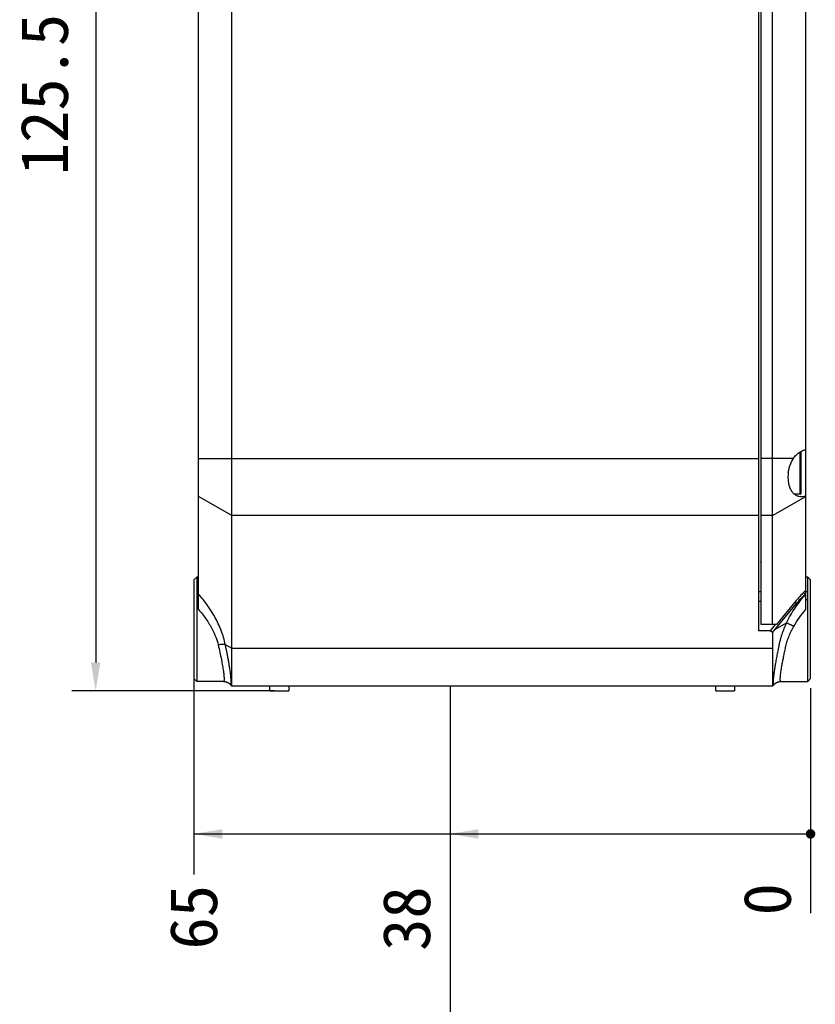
# Model space of a CAD drawing. Header units: millimetres. Extents: x 48 to 663, y 1 to 417.
# Tile 11 of 12: x 487 to 571, y 209 to 313. Entities that reach past the tile are written whole.
import ezdxf

# ---------------------------------------------------------------- set-up
doc = ezdxf.new("R2010")
doc.units = ezdxf.units.MM
doc.header["$LTSCALE"] = 46.255
doc.header["$PDMODE"] = 3
doc.header["$PDSIZE"] = 8
doc.layers.get('0').update_dxf_attribs({"linetype": 'CONTINUOUS'})
doc.layers.get('Defpoints').update_dxf_attribs({"linetype": 'CONTINUOUS'})
for name, color, linetype in [('05_ALL_CURVES', 7, 'CONTINUOUS'), ('20_ALL_FEATURES', 7, 'CONTINUOUS'), ('51__DRAFT_DIMS', 7, 'CONTINUOUS'), ('51__REF_DIMS', 7, 'CONTINUOUS')]:
    doc.layers.add(name, color=color, linetype=linetype)
doc.layers.add('6文字层', color=3, linetype='CONTINUOUS', lineweight=35)
doc.styles.get("Standard").update_dxf_attribs({"font": 'simfang.ttf'})
doc.dimstyles.new('DIMSTYLE_3', dxfattribs={"dimtxt": 5, "dimasz": 3, "dimexe": 2.5, "dimexo": 0.5, "dimgap": 1.25, "dimtad": 0, "dimtih": 1, "dimtoh": 1, "dimdsep": 46, "dimtxsty": 'STANDARD', "dimblk": '_FILLED', "dimblk1": '_FILLED', "dimblk2": '_FILLED', "dimcen": 0.09, "dimclrt": 3, "dimazin": 2, "dimtp": 0.1, "dimtm": 0.1, "dimtfac": 1, "dimtofl": 0, "dimtmove": 0, "dimatfit": 3, "dimldrblk": '_FILLED', "dimfxl": 1, "dimtolj": 1, "dimarcsym": 0})
doc.dimstyles.new('DIMSTYLE_5', dxfattribs={"dimtxt": 5, "dimasz": 3, "dimexe": 2.5, "dimexo": 0.5, "dimgap": 1.25, "dimtad": 1, "dimdsep": 46, "dimtxsty": 'STANDARD', "dimblk": '_FILLED', "dimblk1": '_FILLED', "dimblk2": '_FILLED', "dimcen": 0.09, "dimclrt": 3, "dimazin": 2, "dimtp": 0.5, "dimtm": 0.5, "dimtfac": 1, "dimtofl": 0, "dimtmove": 0, "dimatfit": 3, "dimldrblk": '_FILLED', "dimfxl": 1, "dimtolj": 1, "dimarcsym": 0})
doc.dimstyles.new('DIMSTYLE_7', dxfattribs={"dimtxt": 5, "dimasz": 3, "dimexe": 2.5, "dimexo": 0.5, "dimgap": 1.25, "dimtad": 0, "dimtih": 1, "dimtoh": 1, "dimdsep": 46, "dimtxsty": 'STANDARD', "dimblk": '_FILLED', "dimblk1": '_FILLED', "dimblk2": '_FILLED', "dimcen": 0.09, "dimclrt": 3, "dimazin": 2, "dimtp": 0.3, "dimtm": 0.3, "dimtfac": 1, "dimtdec": 0, "dimtofl": 0, "dimtmove": 0, "dimatfit": 3, "dimldrblk": '_FILLED', "dimfxl": 1, "dimtolj": 1, "dimarcsym": 0})

# ---------------------------------------------------------------- blocks, each defined once
blk = doc.blocks.new('*D7')
at = {"layer": '51__DRAFT_DIMS', "color": 0, "lineweight": -2}
for p, q in [((570.6, 242.29), (570.6, 234.72)), ((570.6, 234.72), (570.6, 228.72)), ((570.6, 228.72), (570.6, 218.56))]:
    blk.add_line(p, q, dxfattribs=at)
at = {"layer": 'Defpoints', "color": 0}
for p in [(570.6, 243.29), (570.6, 242.79), (570.6, 222.72)]:
    blk.add_point(p, dxfattribs=at)
at = {"layer": '51__DRAFT_DIMS', "color": 7, "insert": (566.06, 220.03), "char_height": 5, "attachment_point": 5, "rotation": 90, "line_spacing_factor": 0.9}
blk.add_mtext('\\A1;0', dxfattribs=at)
blk = doc.blocks.new('_FILLED')
at = {"color": 0, "linetype": 'ByBlock'}
blk.add_solid([(0, 0), (-1, 0.167), (-1, -0.167)], dxfattribs=at)
blk = doc.blocks.new('*D12')
at = {"layer": '51__DRAFT_DIMS', "color": 0, "lineweight": -2}
for p, q in [((509.1, 367.49), (492.75, 367.49)), ((514.1, 241.99), (492.75, 241.99))]:
    blk.add_line(p, q, dxfattribs=at)
at = {"layer": '51__DRAFT_DIMS', "color": 252, "lineweight": -2}
blk.add_line((495.25, 364.49), (495.25, 244.99), dxfattribs=at)
at = {"layer": 'Defpoints', "color": 0}
for p in [(509.6, 367.49), (495.25, 241.99), (514.6, 241.99)]:
    blk.add_point(p, dxfattribs=at)
at = {"layer": '51__DRAFT_DIMS', "color": 252, "linetype": 'ByBlock', "lineweight": -2, "xscale": 3, "yscale": 3, "zscale": 3}
for p, rotation in [((495.25, 367.49), 90), ((495.25, 241.99), 270)]:
    blk.add_blockref('_FILLED', p, dxfattribs=dict(at, rotation=rotation))
at = {"layer": '51__DRAFT_DIMS', "color": 7, "insert": (487.33, 304.86), "char_height": 5, "attachment_point": 2, "rotation": 90, "line_spacing_factor": 0.9}
blk.add_mtext('\\A1;125.5', dxfattribs=at)
blk = doc.blocks.new('*D22')
at = {"layer": '51__REF_DIMS', "color": 0, "lineweight": -2}
for p, q in [((505.6, 247.49), (505.6, 234.65)), ((505.6, 234.65), (505.59, 228.65)), ((505.59, 228.65), (505.59, 222.65))]:
    blk.add_line(p, q, dxfattribs=at)
at = {"layer": 'Defpoints', "color": 0}
for p in [(570.6, 248.49), (505.6, 247.99), (505.59, 222.65)]:
    blk.add_point(p, dxfattribs=at)
at = {"layer": '51__REF_DIMS', "color": 7, "insert": (505.59, 218.14), "char_height": 5, "attachment_point": 5, "rotation": 90, "line_spacing_factor": 0.9}
blk.add_mtext('\\A1;65', dxfattribs=at)

msp = doc.modelspace()

# ---------------------------------------------------------------- linework, layer by layer
at = {"layer": '05_ALL_CURVES', "color": 4}
msp.add_line((532.596, 242.486), (532.596, 147.486), dxfattribs=at)
at = {"layer": '20_ALL_FEATURES', "color": 7}
for p, q in [((509.596, 242.486), (509.596, 367.486)), ((565.096, 361.64), (565.096, 248.333)), ((565.396, 248.975), (565.396, 360.997)), ((566.596, 248.975), (566.596, 360.997)), ((506.096, 250.565), (506.096, 359.407)), ((570.096, 250.565), (570.096, 342.537)), ((569.496, 262.736), (569.496, 267.187)), ((569.596, 265.194), (569.596, 267.136)), ((506.096, 266.486), (565.096, 266.486)), ((568.784, 266.486), (565.396, 266.486)), ((569.596, 264.986), (569.596, 265.194)), ((569.596, 262.836), (569.596, 264.986)), ((569.496, 262.736), (568.896, 262.736)), ((509.596, 260.486), (506.096, 262.486)), ((566.596, 260.486), (570.096, 262.486)), ((565.096, 260.486), (509.596, 260.486)), ((566.596, 260.486), (565.396, 260.486)), ((565.345, 255.604), (565.396, 255.689)), ((565.345, 255.604), (565.396, 255.519)), ((505.596, 253.686), (505.896, 253.986)), ((505.596, 253.686), (505.596, 243.286)), ((505.896, 253.986), (505.896, 242.986)), ((506.096, 253.986), (505.896, 253.986)), ((570.296, 253.986), (570.096, 253.986)), ((570.596, 253.686), (570.296, 253.986)), ((570.296, 251.72), (570.296, 253.986)), ((570.596, 243.286), (570.596, 253.686)), ((565.096, 252.486), (565.396, 252.486)), ((570.096, 252.486), (570.296, 252.486)), ((565.096, 251.44), (565.396, 251.44)), ((566.596, 248.134), (569.127, 251.205)), ((569.086, 251.508), (567.01, 248.989)), ((569.127, 251.205), (568.971, 251.368)), ((570.296, 242.986), (570.296, 251.72)), ((566.906, 248.509), (568.067, 249.173)), ((566.341, 248.333), (565.096, 248.333)), ((566.596, 248.975), (565.396, 248.975)), ((566.878, 248.985), (566.341, 248.333)), ((566.596, 248.134), (566.341, 248.333)), ((567.01, 248.989), (566.596, 248.975)), ((508.914, 246.876), (509.596, 246.486)), ((509.596, 246.486), (566.596, 246.486)), ((505.596, 243.286), (505.896, 242.986)), ((508.725, 242.986), (505.896, 242.986)), ((567.301, 242.972), (567.327, 242.976)), ((567.322, 242.975), (567.347, 242.978)), ((567.344, 242.978), (567.368, 242.981)), ((567.366, 242.981), (567.39, 242.983)), ((567.389, 242.983), (567.412, 242.984)), ((567.411, 242.984), (567.435, 242.985)), ((567.435, 242.985), (567.459, 242.986)), ((567.458, 242.986), (567.469, 242.986)), ((567.468, 242.986), (570.296, 242.986)), ((570.596, 243.286), (570.296, 242.986)), ((509.428, 242.679), (509.596, 242.486)), ((566.596, 242.486), (509.596, 242.486)), ((513.596, 241.986), (513.596, 242.486)), ((513.596, 241.986), (515.596, 241.986)), ((515.596, 242.486), (515.596, 241.986)), ((560.596, 241.986), (560.596, 242.486)), ((560.596, 241.986), (562.596, 241.986)), ((562.596, 242.486), (562.596, 241.986)), ((566.596, 242.486), (566.765, 242.678)), ((566.765, 242.678), (566.776, 242.691)), ((566.765, 242.679), (566.767, 242.681)), ((566.766, 242.677), (566.795, 242.711)), ((566.767, 242.681), (566.77, 242.684)), ((566.776, 242.691), (566.794, 242.712)), ((566.784, 242.698), (566.793, 242.708)), ((566.793, 242.708), (566.801, 242.715)), ((566.801, 242.715), (566.81, 242.724)), ((566.81, 242.724), (566.815, 242.729))]:
    msp.add_line(p, q, dxfattribs=at)
for points in [[(508.725, 242.986), (508.736, 242.986), (508.762, 242.985), (508.787, 242.984), (508.813, 242.982), (508.838, 242.979), (508.863, 242.976), (508.888, 242.972), (508.913, 242.968), (508.937, 242.963), (508.961, 242.957), (508.985, 242.951), (509.008, 242.944), (509.031, 242.937), (509.053, 242.929), (509.075, 242.921), (509.096, 242.912), (509.116, 242.903), (509.136, 242.894), (509.156, 242.885), (509.174, 242.876), (509.192, 242.866), (509.209, 242.856), (509.226, 242.846), (509.242, 242.836), (509.257, 242.826), (509.272, 242.816), (509.286, 242.806), (509.299, 242.796), (509.312, 242.787), (509.324, 242.777), (509.336, 242.767), (509.347, 242.758), (509.358, 242.748), (509.368, 242.739), (509.378, 242.73), (509.387, 242.721), (509.396, 242.712), (509.405, 242.704), (509.413, 242.695), (509.42, 242.687), (509.428, 242.679)], [(566.77, 242.684), (566.774, 242.689), (566.776, 242.691), (566.779, 242.694), (566.782, 242.697), (566.785, 242.701), (566.789, 242.704), (566.793, 242.708), (566.797, 242.713), (566.801, 242.717), (566.806, 242.722), (566.812, 242.727), (566.817, 242.732), (566.823, 242.738), (566.829, 242.744), (566.836, 242.749), (566.842, 242.755), (566.849, 242.761), (566.857, 242.767), (566.864, 242.774), (566.872, 242.78), (566.88, 242.786), (566.888, 242.793), (566.897, 242.799), (566.906, 242.806), (566.915, 242.812), (566.925, 242.819), (566.935, 242.826), (566.945, 242.832), (566.956, 242.839), (566.967, 242.846), (566.979, 242.853), (566.991, 242.861), (567.004, 242.868), (567.017, 242.875), (567.031, 242.882), (567.046, 242.889), (567.061, 242.896), (567.076, 242.903), (567.092, 242.91), (567.109, 242.917), (567.126, 242.924), (567.143, 242.93), (567.161, 242.936), (567.18, 242.942), (567.199, 242.948), (567.218, 242.953), (567.238, 242.959), (567.259, 242.963), (567.279, 242.968), (567.301, 242.972)], [(566.815, 242.729), (566.82, 242.734), (566.826, 242.739), (566.831, 242.744), (566.837, 242.749), (566.843, 242.755), (566.849, 242.76), (566.856, 242.765), (566.863, 242.771), (566.869, 242.777), (566.876, 242.782), (566.884, 242.788), (566.891, 242.794), (566.899, 242.799), (566.907, 242.805), (566.915, 242.811), (566.924, 242.817), (566.933, 242.823), (566.942, 242.83), (566.952, 242.836), (566.963, 242.843), (566.974, 242.85), (566.985, 242.856), (566.997, 242.863), (567.01, 242.87), (567.023, 242.877), (567.036, 242.884), (567.05, 242.891), (567.065, 242.898), (567.08, 242.904), (567.095, 242.911), (567.111, 242.917), (567.127, 242.924), (567.143, 242.93), (567.16, 242.936), (567.178, 242.941), (567.195, 242.947), (567.213, 242.952), (567.231, 242.956), (567.249, 242.961), (567.268, 242.965), (567.287, 242.969), (567.307, 242.972)]]:
    msp.add_lwpolyline(points, dxfattribs=at)
for centre, radius, start, end in [((569.496, 267.136), 0.1, 0, 56.60862), ((569.496, 262.836), 0.1, 270, 360), ((579.295, 243.101), 13.225, 134.06991, 140.52737), ((557.122, 242.369), 16.202, 37.25143, 38.13583), ((570.119, 251.623), 0.558, 92.30904, 93.27763), ((578.041, 244.068), 10.888, 135.34455, 136.86255)]:
    msp.add_arc(centre, radius, start, end, dxfattribs=at)
msp.add_ellipse((559.042, 240.937), major_axis=(14.695, 10.057), ratio=0.3444479, start_param=0.5186733, end_param=0.525284, dxfattribs=at)
for points, knots in [([(568.784, 266.486), (568.867, 266.613), (569.051, 266.844), (569.376, 267.123), (569.725, 267.323), (569.973, 267.407), (570.096, 267.436)], [0, 0, 0, 0, 0.2751954, 0.5304874, 0.770464, 1, 1, 1, 1]), ([(568.248, 264.986), (568.267, 265.126), (568.318, 265.401), (568.471, 265.914), (568.644, 266.272), (568.784, 266.486)], [0, 0, 0, 0, 0.2643799, 0.5221449, 1, 1, 1, 1]), ([(568.248, 264.986), (568.226, 264.81), (568.204, 264.463), (568.245, 263.962), (568.356, 263.511), (568.53, 263.132), (568.759, 262.835), (569.032, 262.628), (569.338, 262.509), (569.552, 262.486), (569.659, 262.486)], [0, 0, 0, 0, 0.1633526, 0.3193232, 0.4620492, 0.5890105, 0.7014844, 0.8037333, 0.9014333, 1, 1, 1, 1]), ([(569.659, 262.486), (569.695, 262.486), (569.842, 262.491), (569.988, 262.517), (570.096, 262.545)], [0, 0, 0, 0, 0.2428582, 1, 1, 1, 1]), ([(508.914, 246.876), (508.864, 247.124), (508.739, 247.621), (508.406, 248.598), (507.857, 249.766), (507.046, 251.05), (506.422, 251.829), (506.096, 252.191)], [0, 0, 0, 0, 0.124826, 0.252314, 0.5086564, 0.7596054, 1, 1, 1, 1]), ([(568.067, 249.173), (568.335, 249.732), (568.945, 250.783), (569.692, 251.74), (570.087, 252.181)], [0, 0, 0, 0, 0.5117011, 1, 1, 1, 1]), ([(569.127, 251.205), (569.199, 251.292), (569.483, 251.627), (569.785, 251.948), (570.019, 252.176)], [0, 0, 0, 0, 0.2552346, 1, 1, 1, 1]), ([(506.096, 250.565), (506.374, 250.251), (506.899, 249.587), (507.342, 248.864), (507.537, 248.486)], [0, 0, 0, 0, 0.4968589, 1, 1, 1, 1]), ([(568.82, 248.789), (569.001, 249.109), (569.398, 249.723), (569.856, 250.293), (570.096, 250.565)], [0, 0, 0, 0, 0.5033581, 1, 1, 1, 1]), ([(568.067, 249.173), (568.019, 249.072), (567.925, 248.869), (567.75, 248.459), (567.595, 248.041), (567.478, 247.671), (567.418, 247.46), (567.376, 247.302), (567.337, 247.144), (567.302, 246.986), (567.269, 246.828), (567.235, 246.672), (567.202, 246.516), (567.16, 246.312), (567.09, 245.966), (566.998, 245.488), (566.901, 244.944), (566.819, 244.444), (566.763, 244.057), (566.725, 243.775), (566.703, 243.586), (566.684, 243.413), (566.67, 243.257), (566.66, 243.117), (566.654, 242.995), (566.653, 242.891), (566.655, 242.805), (566.661, 242.745), (566.668, 242.706), (566.675, 242.684), (566.682, 242.666), (566.69, 242.654), (566.7, 242.645), (566.717, 242.641), (566.742, 242.652), (566.756, 242.669), (566.765, 242.678)], [0, 0, 0, 0, 0.0492518, 0.0985179, 0.196688, 0.2453793, 0.2695713, 0.2936403, 0.3175692, 0.3413322, 0.3649681, 0.3885086, 0.411834, 0.4349318, 0.480368, 0.5676841, 0.6493084, 0.7241427, 0.7911648, 0.8214531, 0.8494513, 0.8750631, 0.8982028, 0.9187959, 0.9367799, 0.9521053, 0.9647438, 0.9746994, 0.9786886, 0.9820399, 0.9847885, 0.9869997, 0.9888015, 0.9904229, 0.9942255, 1, 1, 1, 1]), ([(568.82, 248.789), (568.679, 248.856), (568.475, 248.956), (568.225, 249.086), (568.115, 249.145), (568.067, 249.173)], [0, 0, 0, 0, 0.5549191, 0.803179, 1, 1, 1, 1]), ([(507.537, 248.486), (507.674, 248.222), (507.917, 247.687), (508.094, 247.126), (508.161, 246.845)], [0, 0, 0, 0, 0.5076135, 1, 1, 1, 1]), ([(566.596, 248.134), (566.596, 247.859), (566.596, 247.447), (566.596, 246.898), (566.597, 246.623), (566.596, 246.486)], [0, 0, 0, 0, 0.5, 0.75, 1, 1, 1, 1]), ([(567.468, 242.986), (567.464, 242.986), (567.457, 242.987), (567.447, 242.993), (567.439, 243.003), (567.428, 243.023), (567.418, 243.057), (567.41, 243.109), (567.406, 243.176), (567.405, 243.257), (567.408, 243.352), (567.415, 243.461), (567.425, 243.583), (567.445, 243.773), (567.479, 244.041), (567.533, 244.397), (567.601, 244.796), (567.682, 245.233), (567.777, 245.704), (567.865, 246.115), (567.941, 246.456), (568.002, 246.718), (568.064, 246.983), (568.139, 247.246), (568.226, 247.507), (568.325, 247.769), (568.434, 248.028), (568.593, 248.371), (568.726, 248.623), (568.82, 248.789)], [0, 0, 0, 0, 0.0017278, 0.0035302, 0.0056067, 0.0080917, 0.0145591, 0.0232552, 0.0342816, 0.0476693, 0.0634128, 0.0814832, 0.1018433, 0.1244434, 0.1761046, 0.2358942, 0.3031286, 0.3770395, 0.4567929, 0.5414986, 0.585429, 0.6302515, 0.6752054, 0.720274, 0.7659665, 0.8121708, 0.8587733, 0.9056744, 1, 1, 1, 1]), ([(508.914, 246.876), (508.862, 246.886), (508.746, 246.896), (508.562, 246.895), (508.364, 246.878), (508.229, 246.858), (508.161, 246.845)], [0, 0, 0, 0, 0.209864, 0.4580797, 0.7278004, 1, 1, 1, 1]), ([(508.161, 246.845), (508.224, 246.58), (508.341, 246.067), (508.471, 245.438), (508.56, 244.967), (508.618, 244.645), (508.667, 244.347), (508.708, 244.074), (508.741, 243.829), (508.765, 243.613), (508.781, 243.427), (508.787, 243.293), (508.787, 243.201), (508.785, 243.145), (508.781, 243.097), (508.774, 243.058), (508.766, 243.027), (508.755, 243.005), (508.742, 242.99), (508.73, 242.986), (508.725, 242.986)], [0, 0, 0, 0, 0.2079258, 0.4003919, 0.4892699, 0.5724597, 0.6494031, 0.7195879, 0.7825443, 0.8378554, 0.8851743, 0.9242185, 0.9405864, 0.9548336, 0.9669643, 0.9770126, 0.985052, 0.9912415, 0.9959511, 1, 1, 1, 1]), ([(509.432, 242.674), (509.438, 242.666), (509.448, 242.656), (509.463, 242.647), (509.473, 242.643), (509.482, 242.642), (509.494, 242.645), (509.507, 242.659), (509.519, 242.684), (509.528, 242.72), (509.534, 242.766), (509.538, 242.823), (509.54, 242.891), (509.539, 242.969), (509.536, 243.059), (509.528, 243.198), (509.511, 243.398), (509.481, 243.666), (509.442, 243.97), (509.393, 244.309), (509.335, 244.678), (509.268, 245.076), (509.192, 245.499), (509.077, 246.102), (508.981, 246.563), (508.914, 246.876)], [0, 0, 0, 0, 0.0069258, 0.0096344, 0.0119336, 0.0139557, 0.0158916, 0.0202942, 0.0263978, 0.0346901, 0.0453511, 0.0584521, 0.0740148, 0.0920367, 0.1124993, 0.1353729, 0.1881897, 0.2500962, 0.3206036, 0.3991432, 0.4850787, 0.5777167, 0.6763173, 0.780104, 1, 1, 1, 1]), ([(566.596, 246.486), (566.596, 246.338), (566.597, 246.048), (566.596, 245.496), (566.596, 244.972), (566.596, 244.48), (566.596, 244.148), (566.596, 243.844), (566.596, 243.568), (566.596, 243.321), (566.596, 243.135), (566.596, 243.001), (566.596, 242.913), (566.596, 242.833), (566.596, 242.761), (566.596, 242.698), (566.596, 242.643), (566.596, 242.596), (566.596, 242.562), (566.596, 242.539), (566.596, 242.525), (566.596, 242.514), (566.596, 242.504), (566.596, 242.496), (566.596, 242.491), (566.596, 242.489), (566.596, 242.487), (566.596, 242.487), (566.596, 242.486), (566.596, 242.486)], [0, 0, 0, 0, 0.1111403, 0.2175217, 0.4142113, 0.503677, 0.5867037, 0.662936, 0.7320473, 0.7937418, 0.8477552, 0.8718079, 0.8938563, 0.9138766, 0.9318475, 0.9477498, 0.9615664, 0.9732825, 0.9828856, 0.9868914, 0.9903653, 0.9933063, 0.9957137, 0.9975868, 0.9989252, 0.9993938, 0.9997284, 0.9999294, 1, 1, 1, 1])]:
    msp.add_open_spline(points, degree=3, knots=knots, dxfattribs=at)
at = {"layer": '51__REF_DIMS', "color": 252}
msp.add_line((505.596, 226.919), (570.596, 226.919), dxfattribs=at)
at = {"layer": '51__REF_DIMS', "color": 252, "const_width": 0.5}
msp.add_lwpolyline([(570.346, 226.919, 1), (570.846, 226.919, 1)], format="xyb", close=True, dxfattribs=at)
msp.add_lwpolyline([(570.346, 226.919, 1), (570.846, 226.919, 1)], format="xyb", close=True, dxfattribs=at)
at = {"layer": '51__REF_DIMS', "color": 252}
for points in [[(505.596, 226.919), (508.596, 227.419), (508.596, 226.419)], [(532.596, 226.919), (535.596, 227.419), (535.596, 226.419)]]:
    msp.add_solid(points, dxfattribs=at)

# ---------------------------------------------------------------- texts
at = {"layer": '6文字层', "color": 7}
msp.add_text('38', height=5, rotation=90, dxfattribs=at).set_placement((530.5, 214.589))

# ---------------------------------------------------------------- dimensions: what is measured, and where the dimension line sits
at = {"layer": '51__DRAFT_DIMS', "color": 252}
dim = msp.add_linear_dim(base=(495.246, 241.986), p1=(509.596, 367.486), p2=(514.596, 241.986), angle=270, dimstyle='DIMSTYLE_5', override={"dimclrd": 252, "dimclrt": 7}, dxfattribs=at)
dim.commit()
dim.dimension.update_dxf_attribs({"geometry": '*D12', "text_midpoint": (495.246, 304.863), "dimtype": 160})
dim = msp.add_ordinate_dim(feature_location=(570.596338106, 242.78605844), offset=(0.006789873, -20.069708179), dtype=1, origin=(570.596338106, 243.28605844), dimstyle='DIMSTYLE_3', override={"dimgap": 1.210935, "dimtad": 1, "dimtih": 0, "dimtoh": 0, "dimclrt": 7}, dxfattribs=at)
dim.commit()
dim.dimension.update_dxf_attribs({"geometry": '*D7', "text_midpoint": (566.058860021, 220.033987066)})
at = {"layer": '51__REF_DIMS', "color": 252}
dim = msp.add_ordinate_dim(feature_location=(505.596, 247.986), offset=(-0.006, -25.335), dtype=1, origin=(570.596, 248.486), dimstyle='DIMSTYLE_7', override={"dimclrt": 7}, dxfattribs=at)
dim.commit()
dim.dimension.update_dxf_attribs({"geometry": '*D22', "text_midpoint": (505.59, 218.144)})

doc.saveas('drawing.dxf')
